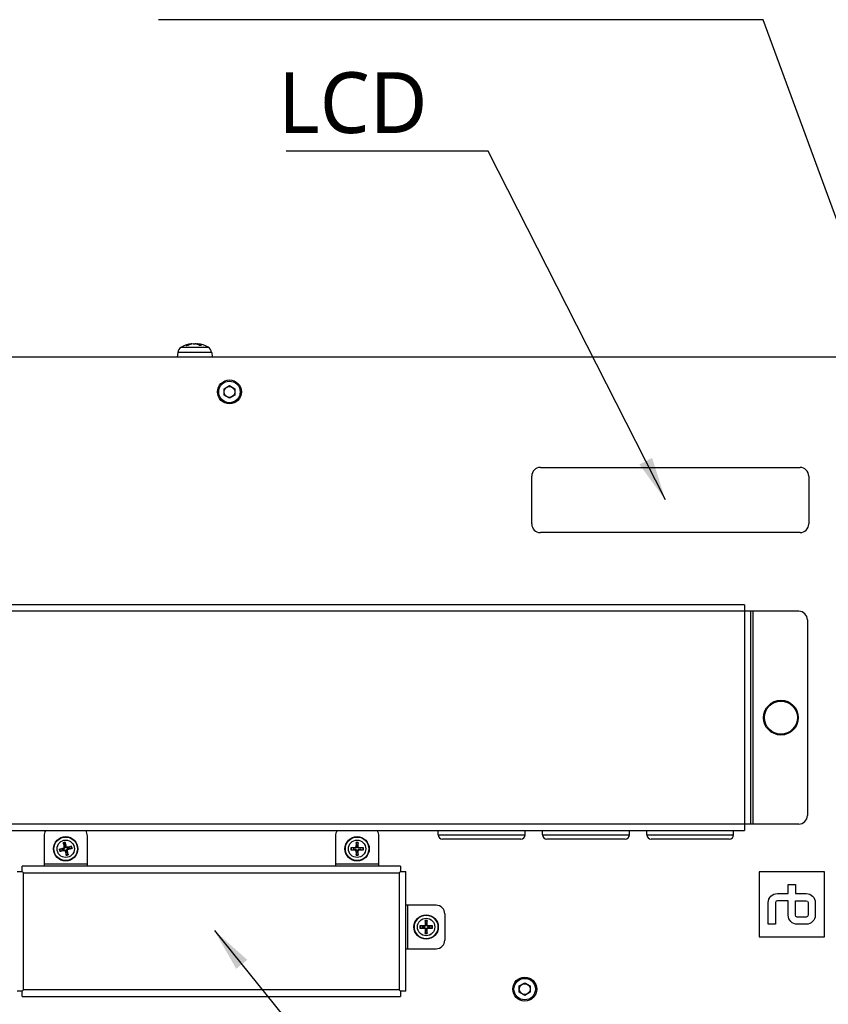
# Model space of a CAD drawing. Header units: millimetres. Extents: x 0 to 2376, y 0 to 1680.
# Tile 11 of 56: x 678 to 865, y 722 to 949. Entities that reach past the tile are written whole.
import ezdxf

# ---------------------------------------------------------------- set-up
doc = ezdxf.new("R2010")
doc.units = ezdxf.units.MM
doc.header["$LTSCALE"] = 0.2
doc.styles.add('Rainbow-4.0 Style', font='malgunsl.ttf')
doc.dimstyles.new('Rainbow-4.0 Style', dxfattribs={"dimtxt": 3.5, "dimasz": 2.5, "dimexe": 1, "dimexo": 1, "dimgap": 1, "dimtad": 1, "dimdsep": 46, "dimtxsty": 'Rainbow-4.0 Style', "dimcen": 0, "dimclrd": 251, "dimclre": 251, "dimclrt": 7, "dimazin": 3, "dimtp": 0.1, "dimtm": 0.1, "dimtfac": 0.61, "dimtmove": 0, "dimatfit": 3, "dimfxl": 1, "dimlwd": -1, "dimlwe": -1, "dimarcsym": 1})

# ---------------------------------------------------------------- blocks, each defined once
blk = doc.blocks.new('A$Cf6b69a49')
for p, q in [((-172.07, 175.83), (-165.93, 175.83)), ((-170.6, 176.21), (-170.94, 176.21)), ((-170.58, 176.21), (-170.9, 176.21)), ((-169.79, 176.55), (-169.79, 176.47)), ((-169.68, 176.56), (-169.67, 176.49)), ((-168.67, 176.55), (-168.67, 176.51)), ((-168.32, 176.56), (-168.34, 176.4)), ((-168.27, 176.55), (-168.28, 176.38)), ((-167.47, 176.21), (-167.91, 176.21)), ((-167.45, 176.21), (-167.9, 176.21)), ((31, 173.5), (-369, 173.5)), ((-172.91, 174.56), (-173, 173.5)), ((-165.09, 174.56), (-172.91, 174.56)), ((-165.09, 174.56), (-165, 173.5)), ((-162.25, 166.22), (-161, 166.94)), ((-162.25, 164.78), (-162.25, 166.22)), ((-161, 166.94), (-159.75, 166.22)), ((-159.75, 166.22), (-159.75, 164.78)), ((-161, 164.06), (-162.25, 164.78)), ((-159.75, 164.78), (-161, 164.06)), ((-89.4, 148.1), (-29.6, 148.1)), ((-91.4, 135.1), (-91.4, 146.1)), ((-27.6, 146.1), (-27.6, 135.1)), ((-29.6, 133.1), (-89.4, 133.1)), ((-42.4, 116.5), (-321.4, 116.5)), ((-42.4, 116.5), (-42.4, 64.5)), ((-29.9, 115), (-333.9, 115)), ((-40.9, 66), (-40.9, 115)), ((-40.4, 66), (-40.4, 115)), ((-27.9, 113), (-27.9, 68)), ((-29.9, 66), (-333.9, 66)), ((-321.4, 64.5), (-42.4, 64.5)), ((-112.9, 63.5), (-112.9, 64.5)), ((-112.9, 63.5), (-92.9, 63.5)), ((-92.9, 63.5), (-92.9, 64.5)), ((-88.9, 63.5), (-88.9, 64.5)), ((-88.9, 63.5), (-68.9, 63.5)), ((-68.9, 63.5), (-68.9, 64.5)), ((-64.9, 63.5), (-64.9, 64.5)), ((-64.9, 63.5), (-44.9, 63.5)), ((-44.9, 63.5), (-44.9, 64.5)), ((-203.7, 63.3), (-203.7, 56.3)), ((-199.24, 61.55), (-199.02, 61.05)), ((-198.76, 61.12), (-198.79, 61.66)), ((-193.7, 56.3), (-193.7, 63.3)), ((-136.6, 63.3), (-136.6, 56.3)), ((-131.83, 61.64), (-131.74, 61.11)), ((-131.46, 61.11), (-131.37, 61.64)), ((-126.6, 56.3), (-126.6, 63.3)), ((-93.9, 62.5), (-111.9, 62.5)), ((-69.9, 62.5), (-87.9, 62.5)), ((-45.9, 62.5), (-63.9, 62.5)), ((-199.52, 60.24), (-200.06, 60.21)), ((-199.95, 59.76), (-199.45, 59.98)), ((-199.2, 60.44), (-199.17, 60.31)), ((-199.08, 59.94), (-199.11, 60.07)), ((-199.06, 60.68), (-198.93, 60.71)), ((-198.84, 59.8), (-198.71, 59.83)), ((-198.56, 60.8), (-198.69, 60.77)), ((-198.64, 59.48), (-198.61, 58.94)), ((-198.34, 59.92), (-198.47, 59.89)), ((-198.16, 59.05), (-198.38, 59.55)), ((-198.32, 60.66), (-198.29, 60.53)), ((-198.2, 60.16), (-198.23, 60.29)), ((-197.45, 60.84), (-197.95, 60.62)), ((-197.88, 60.36), (-197.34, 60.39)), ((-132.41, 60.44), (-132.94, 60.53)), ((-132.94, 60.07), (-132.41, 60.16)), ((-132.06, 60.56), (-132.05, 60.43)), ((-132.06, 60.04), (-132.05, 60.17)), ((-131.86, 60.76), (-131.73, 60.75)), ((-131.86, 59.84), (-131.73, 59.85)), ((-131.74, 59.49), (-131.83, 58.96)), ((-131.34, 60.76), (-131.47, 60.75)), ((-131.34, 59.84), (-131.47, 59.85)), ((-131.37, 58.96), (-131.46, 59.49)), ((-131.14, 60.56), (-131.15, 60.43)), ((-131.14, 60.04), (-131.15, 60.17)), ((-130.26, 60.53), (-130.79, 60.44)), ((-130.79, 60.16), (-130.26, 60.07)), ((-193.7, 56.8), (-203.7, 56.8)), ((-126.6, 56.8), (-136.6, 56.8)), ((-209.9, 55.1), (-208.7, 55.1)), ((-121.6, 56.3), (-208.7, 56.3)), ((-208.7, 55.1), (-208.7, 56.3)), ((-208.7, 55.1), (-208.4, 54.8)), ((-208.4, 54.8), (-121.9, 54.8)), ((-208.4, 27.8), (-208.4, 54.8)), ((-121.9, 54.8), (-121.6, 55.1)), ((-121.9, 54.8), (-121.9, 27.8)), ((-121.6, 56.3), (-121.6, 55.1)), ((-121.6, 55.1), (-120.4, 55.1)), ((-120.4, 27.5), (-120.4, 55.1)), ((-24, 55), (-39, 55)), ((-39, 55), (-39, 40)), ((-24, 40), (-24, 55)), ((-32.33, 52.08), (-30.67, 52.08)), ((-32.33, 50), (-32.33, 52.08)), ((-30.67, 52.08), (-30.67, 50)), ((-113.4, 47.3), (-120.4, 47.3)), ((-119.9, 37.3), (-119.9, 47.3)), ((-115.93, 43.64), (-115.84, 43.11)), ((-115.56, 43.11), (-115.47, 43.64)), ((-111.4, 45.3), (-111.4, 39.3)), ((-116.51, 42.44), (-117.04, 42.53)), ((-117.04, 42.07), (-116.51, 42.16)), ((-116.16, 42.56), (-116.15, 42.43)), ((-116.16, 42.04), (-116.15, 42.17)), ((-115.96, 42.76), (-115.83, 42.75)), ((-115.96, 41.84), (-115.83, 41.85)), ((-115.84, 41.49), (-115.93, 40.96)), ((-115.44, 42.76), (-115.57, 42.75)), ((-115.44, 41.84), (-115.57, 41.85)), ((-115.47, 40.96), (-115.56, 41.49)), ((-115.24, 42.56), (-115.25, 42.43)), ((-115.24, 42.04), (-115.25, 42.17)), ((-114.36, 42.53), (-114.89, 42.44)), ((-114.89, 42.16), (-114.36, 42.07)), ((-35.25, 42.92), (-36.92, 42.92)), ((-39, 40), (-24, 40)), ((-120.4, 37.3), (-113.4, 37.3)), ((-208.7, 27.5), (-209.9, 27.5)), ((-208.7, 27.5), (-208.4, 27.8)), ((-208.7, 26.3), (-208.7, 27.5)), ((-121.9, 27.8), (-208.4, 27.8)), ((-121.6, 27.5), (-121.9, 27.8)), ((-120.4, 27.5), (-121.6, 27.5)), ((-121.6, 27.5), (-121.6, 26.3)), ((-94.25, 28.72), (-93, 29.44)), ((-94.25, 27.28), (-94.25, 28.72)), ((-93, 26.56), (-94.25, 27.28)), ((-93, 29.44), (-91.75, 28.72)), ((-91.75, 27.28), (-93, 26.56)), ((-91.75, 28.72), (-91.75, 27.28)), ((-208.7, 26.3), (-121.6, 26.3))]:
    blk.add_line(p, q)
for centre, radius in [((-161, 165.5), 2.75), ((-161, 165.5), 2.48), ((-161, 165.5), 1.25), ((-34, 90.5), 4), ((-34, 90.5), 3.8), ((-198.7, 60.3), 2.8), ((-198.7, 60.3), 2.71), ((-198.7, 60.3), 2), ((-131.6, 60.3), 2.8), ((-131.6, 60.3), 2.71), ((-131.6, 60.3), 2), ((-115.7, 42.3), 2.8), ((-115.7, 42.3), 2.71), ((-115.7, 42.3), 2), ((-93, 28), 2.75), ((-93, 28), 2.48), ((-93, 28), 1.25)]:
    blk.add_circle(centre, radius)
for centre, radius, start, end in [((-171.31, 174.42), 1.6, 118.1727, 175), ((-169, 170.1), 6.5, 96.2653, 118.1727), ((-169, 170.1), 6.5, 61.8273, 83.7347), ((-166.69, 174.42), 1.6, 5, 61.8273), ((-89.4, 146.1), 2, 90, 180), ((-29.6, 146.1), 2, 0, 90), ((-89.4, 135.1), 2, 180, 270), ((-29.6, 135.1), 2, 270, 0), ((-29.9, 113), 2, 0, 90), ((-29.9, 68), 2, 270, 0), ((-201.7, 63.3), 2, 143.1301, 180), ((-195.7, 63.3), 2, 0, 36.8699), ((-134.6, 63.3), 2, 143.1301, 180), ((-128.6, 63.3), 2, 0, 36.8699), ((-111.9, 63.5), 1, 180, 270), ((-93.9, 63.5), 1, 270, 0), ((-87.9, 63.5), 1, 180, 270), ((-69.9, 63.5), 1, 270, 0), ((-63.9, 63.5), 1, 180, 270), ((-45.9, 63.5), 1, 270, 0), ((-198.7, 60.3), 1.48, 94.5344, 112.6134), ((-198.7, 60.3), 1.36, 93.8792, 113.2686), ((-131.6, 60.3), 1.48, 80.9605, 99.0395), ((-131.6, 60.3), 1.36, 80.3053, 99.6947), ((-198.7, 60.3), 1.48, 184.5344, 202.6134), ((-198.7, 60.3), 1.36, 183.8792, 203.2686), ((-198.7, 60.3), 0.82, 183.8522, 203.2956), ((-198.7, 60.3), 0.82, 93.8522, 113.2956), ((-198.7, 60.3), 0.82, 273.8522, 293.2956), ((-198.7, 60.3), 1.36, 273.8792, 293.2686), ((-198.7, 60.3), 0.82, 3.8522, 23.2956), ((-198.7, 60.3), 1.36, 3.8792, 23.2686), ((-198.7, 60.3), 1.48, 4.5344, 22.6134), ((-131.6, 60.3), 1.48, 170.9605, 189.0395), ((-131.6, 60.3), 1.36, 170.3053, 189.6947), ((-131.6, 60.3), 0.82, 170.2783, 189.7217), ((-131.6, 60.3), 1.36, 260.3053, 279.6947), ((-131.6, 60.3), 0.82, 80.2783, 99.7217), ((-131.6, 60.3), 0.82, 260.2783, 279.7217), ((-131.6, 60.3), 0.82, 350.2783, 9.7217), ((-131.6, 60.3), 1.36, 350.3053, 9.6947), ((-131.6, 60.3), 1.48, 350.9605, 9.0395), ((-198.7, 60.3), 1.48, 274.5344, 292.6134), ((-131.6, 60.3), 1.48, 260.9605, 279.0395), ((-113.4, 45.3), 2, 0, 90), ((-115.7, 42.3), 1.48, 80.9605, 99.0395), ((-115.7, 42.3), 1.36, 80.3053, 99.6947), ((-115.7, 42.3), 0.82, 80.2783, 99.7217), ((-115.7, 42.3), 1.48, 170.9605, 189.0395), ((-115.7, 42.3), 1.36, 170.3053, 189.6947), ((-115.7, 42.3), 0.82, 170.2783, 189.7217), ((-115.7, 42.3), 1.36, 260.3053, 279.6947), ((-115.7, 42.3), 1.48, 260.9605, 279.0395), ((-115.7, 42.3), 0.82, 260.2783, 279.7217), ((-115.7, 42.3), 0.82, 350.2783, 9.7217), ((-115.7, 42.3), 1.36, 350.3053, 9.6947), ((-115.7, 42.3), 1.48, 350.9605, 9.0395), ((-113.4, 39.3), 2, 270, 0)]:
    blk.add_arc(centre, radius, start, end)
for centre, major_axis, ratio, start_param, end_param in [((-168.91, 170.11), (-0.88, 6.44), 0.765432, 0.000877, 0.239861), ((-169.08, 170.11), (1.01, 6.42), 0.826636, 0.234002, 0.472987), ((-168.89, 170.11), (-0.74, 6.46), 0.637588, 5.8666, 6.105585), ((-168.92, 170.11), (-1.01, 6.42), 0.826636, 5.985858, 6.049183), ((-169.12, 170.11), (0.68, 6.46), 0.555947, 5.997621, 6.236605), ((-198.53, 60.34), (1.13, -4.87), 0.087156, 4.415408, 4.62147), ((-198.87, 60.26), (-1.21, 4.85), 0.087156, 4.803308, 5.00937), ((-131.43, 60.3), (-0.04, -5), 0.087156, 4.415408, 4.62147), ((-131.77, 60.3), (-0.04, 5), 0.087156, 4.803308, 5.00937), ((-198.66, 60.13), (-4.85, -1.21), 0.087156, 4.803308, 5.00937), ((-198.74, 60.47), (4.87, 1.13), 0.087156, 4.415408, 4.62147), ((-199.25, 60.64), (-0.171, 0.105), 0.999947, 2.37205, 3.911124), ((-199.04, 59.75), (-0.105, -0.171), 0.999947, 2.37205, 3.911124), ((-198.53, 60.34), (1.21, -4.85), 0.087156, 4.803308, 5.00937), ((-198.36, 60.85), (0.105, 0.171), 0.999947, 2.37205, 3.911124), ((-198.15, 59.96), (0.171, -0.105), 0.999947, 2.37205, 3.911124), ((-198.87, 60.26), (-1.13, 4.87), 0.087156, 4.415408, 4.62147), ((-198.66, 60.13), (-4.87, -1.13), 0.087156, 4.415408, 4.62147), ((-198.74, 60.47), (4.85, 1.21), 0.087156, 4.803308, 5.00937), ((-131.6, 60.13), (-5, -0.04), 0.087156, 4.803308, 5.00937), ((-131.6, 60.47), (5, -0.04), 0.087156, 4.415408, 4.62147), ((-132.06, 60.76), (-0.142, 0.142), 0.999947, 2.37205, 3.911124), ((-132.06, 59.84), (-0.142, -0.142), 0.999947, 2.37205, 3.911124), ((-131.43, 60.3), (0.04, -5), 0.087156, 4.803308, 5.00937), ((-131.77, 60.3), (0.04, 5), 0.087156, 4.415408, 4.62147), ((-131.14, 60.76), (0.142, 0.142), 0.999947, 2.37205, 3.911124), ((-131.14, 59.84), (0.142, -0.142), 0.999947, 2.37205, 3.911124), ((-131.6, 60.13), (-5, 0.04), 0.087156, 4.415408, 4.62147), ((-131.6, 60.47), (5, 0.04), 0.087156, 4.803308, 5.00937), ((-115.53, 42.3), (-0.04, -5), 0.087156, 4.415408, 4.62147), ((-115.87, 42.3), (-0.04, 5), 0.087156, 4.803308, 5.00937), ((-115.7, 42.13), (-5, -0.04), 0.087156, 4.803308, 5.00937), ((-115.7, 42.47), (5, -0.04), 0.087156, 4.415408, 4.62147), ((-116.16, 42.76), (-0.142, 0.142), 0.999947, 2.37205, 3.911124), ((-116.16, 41.84), (-0.142, -0.142), 0.999947, 2.37205, 3.911124), ((-115.53, 42.3), (0.04, -5), 0.087156, 4.803308, 5.00937), ((-115.87, 42.3), (0.04, 5), 0.087156, 4.415408, 4.62147), ((-115.24, 42.76), (0.142, 0.142), 0.999947, 2.37205, 3.911124), ((-115.24, 41.84), (0.142, -0.142), 0.999947, 2.37205, 3.911124), ((-115.7, 42.13), (-5, 0.04), 0.087156, 4.415408, 4.62147), ((-115.7, 42.47), (5, 0.04), 0.087156, 4.803308, 5.00937)]:
    blk.add_ellipse(centre, major_axis=major_axis, ratio=ratio, start_param=start_param, end_param=end_param)
for points in [[(-170.94, 176.21), (-170.93, 176.21), (-170.91, 176.21), (-170.9, 176.21)], [(-167.47, 176.21), (-167.47, 176.21), (-167.46, 176.21), (-167.45, 176.21)]]:
    blk.add_open_spline(points, degree=3)
for points, knots in [([(-169.68, 176.56), (-169.68, 176.56), (-169.68, 176.56), (-169.69, 176.56), (-169.71, 176.56), (-169.75, 176.56), (-169.77, 176.55), (-169.79, 176.55)], [-0.1848244, -0.1848244, -0.1848244, -0.1848244, -0.17860132, -0.17860132, -0.16607721, -0.16607721, -0.15692427, -0.15692427, -0.15692427, -0.15692427]), ([(-169.33, 176.55), (-169.29, 176.55), (-169.25, 176.56), (-169.17, 176.56), (-169.12, 176.56), (-169.04, 176.56), (-169, 176.56), (-168.93, 176.56), (-168.91, 176.55), (-168.89, 176.55)], [-0.20360088, -0.20360088, -0.20360088, -0.20360088, -0.1911011, -0.1911011, -0.17860132, -0.17860132, -0.16607721, -0.16607721, -0.15692427, -0.15692427, -0.15692427, -0.15692427]), ([(-168.67, 176.55), (-168.71, 176.55), (-168.75, 176.56), (-168.83, 176.56), (-168.88, 176.56), (-168.95, 176.56), (-168.97, 176.56), (-169, 176.56)], [-0.20360086, -0.20360086, -0.20360086, -0.20360086, -0.19110108, -0.19110108, -0.17860131, -0.17860131, -0.17035751, -0.17035751, -0.17035751, -0.17035751]), ([(-168.27, 176.55), (-168.29, 176.55), (-168.31, 176.56), (-168.33, 176.56), (-168.33, 176.56), (-168.31, 176.56), (-168.3, 176.56), (-168.29, 176.56)], [-0.20360088, -0.20360088, -0.20360088, -0.20360088, -0.1911011, -0.1911011, -0.17860132, -0.17860132, -0.17035752, -0.17035752, -0.17035752, -0.17035752]), ([(-199.24, 61.55), (-199.24, 61.56), (-199.24, 61.56), (-199.25, 61.58), (-199.25, 61.59), (-199.26, 61.61), (-199.26, 61.63), (-199.27, 61.65), (-199.27, 61.66), (-199.27, 61.67)], [0.0346009, 0.0346009, 0.0346009, 0.0346009, 0.03763655, 0.03763655, 0.04139296, 0.04139296, 0.04519824, 0.04519824, 0.04808963, 0.04808963, 0.04808963, 0.04808963]), ([(-198.82, 61.78), (-198.81, 61.77), (-198.81, 61.76), (-198.81, 61.74), (-198.8, 61.72), (-198.8, 61.7), (-198.8, 61.69), (-198.79, 61.67), (-198.79, 61.66), (-198.79, 61.66)], [0.01226288, 0.01226288, 0.01226288, 0.01226288, 0.01515427, 0.01515427, 0.01895955, 0.01895955, 0.02271597, 0.02271597, 0.02575161, 0.02575161, 0.02575161, 0.02575161]), ([(-131.83, 61.64), (-131.83, 61.65), (-131.83, 61.65), (-131.83, 61.67), (-131.83, 61.68), (-131.83, 61.71), (-131.83, 61.72), (-131.83, 61.74), (-131.83, 61.75), (-131.83, 61.76)], [0.03460091, 0.03460091, 0.03460091, 0.03460091, 0.03763655, 0.03763655, 0.04139296, 0.04139296, 0.04519824, 0.04519824, 0.04808963, 0.04808963, 0.04808963, 0.04808963]), ([(-131.37, 61.76), (-131.37, 61.75), (-131.37, 61.74), (-131.37, 61.72), (-131.37, 61.71), (-131.37, 61.68), (-131.37, 61.67), (-131.37, 61.65), (-131.37, 61.65), (-131.37, 61.64)], [0.01226288, 0.01226288, 0.01226288, 0.01226288, 0.01515427, 0.01515427, 0.01895955, 0.01895955, 0.02271597, 0.02271597, 0.02575161, 0.02575161, 0.02575161, 0.02575161]), ([(-200.18, 60.18), (-200.17, 60.19), (-200.16, 60.19), (-200.14, 60.19), (-200.12, 60.2), (-200.1, 60.2), (-200.09, 60.2), (-200.07, 60.21), (-200.06, 60.21), (-200.06, 60.21)], [0.01226288, 0.01226288, 0.01226288, 0.01226288, 0.01515427, 0.01515427, 0.01895955, 0.01895955, 0.02271597, 0.02271597, 0.02575161, 0.02575161, 0.02575161, 0.02575161]), ([(-199.95, 59.76), (-199.96, 59.76), (-199.96, 59.76), (-199.98, 59.75), (-199.99, 59.75), (-200.01, 59.74), (-200.03, 59.74), (-200.05, 59.73), (-200.06, 59.73), (-200.07, 59.73)], [0.03460091, 0.03460091, 0.03460091, 0.03460091, 0.03763655, 0.03763655, 0.04139296, 0.04139296, 0.04519824, 0.04519824, 0.04808963, 0.04808963, 0.04808963, 0.04808963]), ([(-198.93, 60.71), (-198.92, 60.68), (-198.91, 60.64), (-198.92, 60.58), (-198.92, 60.56), (-198.94, 60.51), (-198.95, 60.48), (-198.98, 60.44), (-198.99, 60.42), (-199.03, 60.38), (-199.05, 60.36), (-199.1, 60.33), (-199.14, 60.32), (-199.17, 60.31)], [-0.06053538, -0.06053538, -0.06053538, -0.06053538, -0.04955369, -0.04955369, -0.04181181, -0.04181181, -0.03406993, -0.03406993, -0.02632805, -0.02632805, -0.01858617, -0.01858617, -0.00760447, -0.00760447, -0.00760447, -0.00760447]), ([(-199.11, 60.07), (-199.08, 60.08), (-199.04, 60.09), (-198.98, 60.08), (-198.96, 60.08), (-198.91, 60.06), (-198.88, 60.05), (-198.84, 60.02), (-198.82, 60.01), (-198.78, 59.97), (-198.76, 59.95), (-198.73, 59.9), (-198.72, 59.86), (-198.71, 59.83)], [-0.06053538, -0.06053538, -0.06053538, -0.06053538, -0.04955369, -0.04955369, -0.04181181, -0.04181181, -0.03406993, -0.03406993, -0.02632805, -0.02632805, -0.01858617, -0.01858617, -0.00760447, -0.00760447, -0.00760447, -0.00760447]), ([(-198.29, 60.53), (-198.32, 60.52), (-198.36, 60.51), (-198.42, 60.52), (-198.44, 60.52), (-198.49, 60.54), (-198.52, 60.55), (-198.56, 60.58), (-198.58, 60.59), (-198.62, 60.63), (-198.64, 60.65), (-198.67, 60.7), (-198.68, 60.74), (-198.69, 60.77)], [-0.06053538, -0.06053538, -0.06053538, -0.06053538, -0.04955369, -0.04955369, -0.04181181, -0.04181181, -0.03406993, -0.03406993, -0.02632805, -0.02632805, -0.01858617, -0.01858617, -0.00760447, -0.00760447, -0.00760447, -0.00760447]), ([(-198.47, 59.89), (-198.48, 59.92), (-198.49, 59.96), (-198.48, 60.02), (-198.48, 60.04), (-198.46, 60.09), (-198.45, 60.12), (-198.42, 60.16), (-198.41, 60.18), (-198.37, 60.22), (-198.35, 60.24), (-198.3, 60.27), (-198.26, 60.28), (-198.23, 60.29)], [-0.06053538, -0.06053538, -0.06053538, -0.06053538, -0.04955369, -0.04955369, -0.04181181, -0.04181181, -0.03406993, -0.03406993, -0.02632805, -0.02632805, -0.01858617, -0.01858617, -0.00760447, -0.00760447, -0.00760447, -0.00760447]), ([(-198.16, 59.05), (-198.16, 59.04), (-198.16, 59.04), (-198.15, 59.02), (-198.15, 59.01), (-198.14, 58.99), (-198.14, 58.97), (-198.13, 58.95), (-198.13, 58.94), (-198.13, 58.93)], [0.0346009, 0.0346009, 0.0346009, 0.0346009, 0.03763655, 0.03763655, 0.04139296, 0.04139296, 0.04519824, 0.04519824, 0.04808963, 0.04808963, 0.04808963, 0.04808963]), ([(-197.45, 60.84), (-197.44, 60.84), (-197.44, 60.84), (-197.42, 60.85), (-197.41, 60.85), (-197.39, 60.86), (-197.37, 60.86), (-197.35, 60.87), (-197.34, 60.87), (-197.33, 60.87)], [0.0346009, 0.0346009, 0.0346009, 0.0346009, 0.03763655, 0.03763655, 0.04139296, 0.04139296, 0.04519824, 0.04519824, 0.04808963, 0.04808963, 0.04808963, 0.04808963]), ([(-197.22, 60.42), (-197.23, 60.41), (-197.24, 60.41), (-197.26, 60.41), (-197.28, 60.4), (-197.3, 60.4), (-197.31, 60.4), (-197.33, 60.39), (-197.34, 60.39), (-197.34, 60.39)], [0.01226288, 0.01226288, 0.01226288, 0.01226288, 0.01515427, 0.01515427, 0.01895955, 0.01895955, 0.02271597, 0.02271597, 0.02575161, 0.02575161, 0.02575161, 0.02575161]), ([(-133.06, 60.53), (-133.05, 60.53), (-133.04, 60.53), (-133.02, 60.53), (-133.01, 60.53), (-132.98, 60.53), (-132.97, 60.53), (-132.95, 60.53), (-132.95, 60.53), (-132.94, 60.53)], [0.01226288, 0.01226288, 0.01226288, 0.01226288, 0.01515427, 0.01515427, 0.01895955, 0.01895955, 0.02271597, 0.02271597, 0.02575161, 0.02575161, 0.02575161, 0.02575161]), ([(-132.94, 60.07), (-132.95, 60.07), (-132.95, 60.07), (-132.97, 60.07), (-132.98, 60.07), (-133.01, 60.07), (-133.02, 60.07), (-133.04, 60.07), (-133.05, 60.07), (-133.06, 60.07)], [0.03460091, 0.03460091, 0.03460091, 0.03460091, 0.03763655, 0.03763655, 0.04139296, 0.04139296, 0.04519824, 0.04519824, 0.04808963, 0.04808963, 0.04808963, 0.04808963]), ([(-131.73, 60.75), (-131.72, 60.72), (-131.73, 60.68), (-131.74, 60.63), (-131.75, 60.6), (-131.78, 60.56), (-131.8, 60.54), (-131.84, 60.5), (-131.86, 60.48), (-131.9, 60.45), (-131.93, 60.44), (-131.98, 60.43), (-132.02, 60.42), (-132.05, 60.43)], [-0.06053538, -0.06053538, -0.06053538, -0.06053538, -0.04955369, -0.04955369, -0.04181181, -0.04181181, -0.03406993, -0.03406993, -0.02632805, -0.02632805, -0.01858617, -0.01858617, -0.00760447, -0.00760447, -0.00760447, -0.00760447]), ([(-132.05, 60.17), (-132.02, 60.18), (-131.98, 60.17), (-131.93, 60.16), (-131.9, 60.15), (-131.86, 60.12), (-131.84, 60.1), (-131.8, 60.06), (-131.78, 60.04), (-131.75, 60), (-131.74, 59.97), (-131.73, 59.92), (-131.72, 59.88), (-131.73, 59.85)], [-0.06053538, -0.06053538, -0.06053538, -0.06053538, -0.04955369, -0.04955369, -0.04181181, -0.04181181, -0.03406993, -0.03406993, -0.02632805, -0.02632805, -0.01858617, -0.01858617, -0.00760447, -0.00760447, -0.00760447, -0.00760447]), ([(-131.83, 58.84), (-131.83, 58.85), (-131.83, 58.86), (-131.83, 58.88), (-131.83, 58.89), (-131.83, 58.92), (-131.83, 58.93), (-131.83, 58.95), (-131.83, 58.95), (-131.83, 58.96)], [0.01226288, 0.01226288, 0.01226288, 0.01226288, 0.01515427, 0.01515427, 0.01895955, 0.01895955, 0.02271597, 0.02271597, 0.02575161, 0.02575161, 0.02575161, 0.02575161]), ([(-131.15, 60.43), (-131.18, 60.42), (-131.22, 60.43), (-131.27, 60.44), (-131.3, 60.45), (-131.34, 60.48), (-131.36, 60.5), (-131.4, 60.54), (-131.42, 60.56), (-131.45, 60.6), (-131.46, 60.63), (-131.47, 60.68), (-131.48, 60.72), (-131.47, 60.75)], [-0.06053538, -0.06053538, -0.06053538, -0.06053538, -0.04955369, -0.04955369, -0.04181181, -0.04181181, -0.03406993, -0.03406993, -0.02632805, -0.02632805, -0.01858617, -0.01858617, -0.00760447, -0.00760447, -0.00760447, -0.00760447]), ([(-131.47, 59.85), (-131.48, 59.88), (-131.47, 59.92), (-131.46, 59.97), (-131.45, 60), (-131.42, 60.04), (-131.4, 60.06), (-131.36, 60.1), (-131.34, 60.12), (-131.3, 60.15), (-131.27, 60.16), (-131.22, 60.17), (-131.18, 60.18), (-131.15, 60.17)], [-0.06053538, -0.06053538, -0.06053538, -0.06053538, -0.04955369, -0.04955369, -0.04181181, -0.04181181, -0.03406993, -0.03406993, -0.02632805, -0.02632805, -0.01858617, -0.01858617, -0.00760447, -0.00760447, -0.00760447, -0.00760447]), ([(-131.37, 58.96), (-131.37, 58.95), (-131.37, 58.95), (-131.37, 58.93), (-131.37, 58.92), (-131.37, 58.89), (-131.37, 58.88), (-131.37, 58.86), (-131.37, 58.85), (-131.37, 58.84)], [0.0346009, 0.0346009, 0.0346009, 0.0346009, 0.03763655, 0.03763655, 0.04139296, 0.04139296, 0.04519824, 0.04519824, 0.04808963, 0.04808963, 0.04808963, 0.04808963]), ([(-130.26, 60.53), (-130.25, 60.53), (-130.25, 60.53), (-130.23, 60.53), (-130.22, 60.53), (-130.19, 60.53), (-130.18, 60.53), (-130.16, 60.53), (-130.15, 60.53), (-130.14, 60.53)], [0.0346009, 0.0346009, 0.0346009, 0.0346009, 0.03763655, 0.03763655, 0.04139296, 0.04139296, 0.04519824, 0.04519824, 0.04808963, 0.04808963, 0.04808963, 0.04808963]), ([(-130.14, 60.07), (-130.15, 60.07), (-130.16, 60.07), (-130.18, 60.07), (-130.19, 60.07), (-130.22, 60.07), (-130.23, 60.07), (-130.25, 60.07), (-130.25, 60.07), (-130.26, 60.07)], [0.01226288, 0.01226288, 0.01226288, 0.01226288, 0.01515427, 0.01515427, 0.01895955, 0.01895955, 0.02271597, 0.02271597, 0.02575161, 0.02575161, 0.02575161, 0.02575161]), ([(-198.58, 58.82), (-198.59, 58.83), (-198.59, 58.84), (-198.59, 58.86), (-198.6, 58.88), (-198.6, 58.9), (-198.6, 58.91), (-198.61, 58.93), (-198.61, 58.94), (-198.61, 58.94)], [0.01226288, 0.01226288, 0.01226288, 0.01226288, 0.01515427, 0.01515427, 0.01895955, 0.01895955, 0.02271597, 0.02271597, 0.02575161, 0.02575161, 0.02575161, 0.02575161]), ([(-36.92, 42.92), (-36.92, 44.59), (-36.92, 46.25), (-36.92, 47.92), (-36.92, 49.07), (-35.98, 50), (-34.83, 50), (-34, 50), (-33.17, 50), (-32.33, 50)], [0, 0, 0, 0, 0.499919, 0.499919, 0.499919, 1.499919, 1.499919, 1.499919, 1.749877, 1.749877, 1.749877, 1.749877]), ([(-30.67, 50), (-29.83, 50), (-29, 50), (-28.17, 50), (-27.02, 50), (-26.09, 49.07), (-26.09, 47.92), (-26.09, 46.95), (-26.09, 45.97), (-26.09, 45), (-26.09, 43.85), (-27.02, 42.92), (-28.17, 42.92), (-28.86, 42.92), (-29.56, 42.92), (-30.25, 42.92), (-31.4, 42.92), (-32.33, 43.85), (-32.33, 45), (-32.33, 46.11), (-32.33, 47.22), (-32.33, 48.33)], [0, 0, 0, 0, 0.249958, 0.249958, 0.249958, 1.249958, 1.249958, 1.249958, 1.541578, 1.541578, 1.541578, 2.541578, 2.541578, 2.541578, 2.749876, 2.749876, 2.749876, 3.749876, 3.749876, 3.749876, 4.083155, 4.083155, 4.083155, 4.083155]), ([(-32.33, 48.33), (-33.17, 48.33), (-34, 48.33), (-34.83, 48.33), (-35.06, 48.33), (-35.25, 48.15), (-35.25, 47.92), (-35.25, 46.25), (-35.25, 44.59), (-35.25, 42.92)], [0, 0, 0, 0, 0.249958, 0.249958, 0.249958, 1.249958, 1.249958, 1.249958, 1.749877, 1.749877, 1.749877, 1.749877]), ([(-30.67, 48.33), (-30.67, 47.22), (-30.67, 46.11), (-30.67, 45), (-30.67, 44.77), (-30.48, 44.59), (-30.25, 44.59), (-29.56, 44.59), (-28.86, 44.59), (-28.17, 44.59), (-27.94, 44.59), (-27.75, 44.77), (-27.75, 45), (-27.75, 45.97), (-27.75, 46.95), (-27.75, 47.92), (-27.75, 48.15), (-27.94, 48.33), (-28.17, 48.33), (-29, 48.33), (-29.83, 48.33), (-30.67, 48.33)], [1.666721, 1.666721, 1.666721, 1.666721, 2, 2, 2, 3, 3, 3, 3.208299, 3.208299, 3.208299, 4.208299, 4.208299, 4.208299, 4.499918, 4.499918, 4.499918, 5.499918, 5.499918, 5.499918, 5.749876, 5.749876, 5.749876, 5.749876]), ([(-115.93, 43.64), (-115.93, 43.65), (-115.93, 43.65), (-115.93, 43.67), (-115.93, 43.68), (-115.93, 43.71), (-115.93, 43.72), (-115.93, 43.74), (-115.93, 43.75), (-115.93, 43.76)], [0.0346009, 0.0346009, 0.0346009, 0.0346009, 0.03763655, 0.03763655, 0.04139296, 0.04139296, 0.04519824, 0.04519824, 0.04808963, 0.04808963, 0.04808963, 0.04808963]), ([(-115.47, 43.76), (-115.47, 43.75), (-115.47, 43.74), (-115.47, 43.72), (-115.47, 43.71), (-115.47, 43.68), (-115.47, 43.67), (-115.47, 43.65), (-115.47, 43.65), (-115.47, 43.64)], [0.01226288, 0.01226288, 0.01226288, 0.01226288, 0.01515427, 0.01515427, 0.01895955, 0.01895955, 0.02271597, 0.02271597, 0.02575161, 0.02575161, 0.02575161, 0.02575161]), ([(-117.16, 42.53), (-117.15, 42.53), (-117.14, 42.53), (-117.12, 42.53), (-117.11, 42.53), (-117.08, 42.53), (-117.07, 42.53), (-117.05, 42.53), (-117.05, 42.53), (-117.04, 42.53)], [0.01226288, 0.01226288, 0.01226288, 0.01226288, 0.01515427, 0.01515427, 0.01895955, 0.01895955, 0.02271597, 0.02271597, 0.02575161, 0.02575161, 0.02575161, 0.02575161]), ([(-117.04, 42.07), (-117.05, 42.07), (-117.05, 42.07), (-117.07, 42.07), (-117.08, 42.07), (-117.11, 42.07), (-117.12, 42.07), (-117.14, 42.07), (-117.15, 42.07), (-117.16, 42.07)], [0.03460091, 0.03460091, 0.03460091, 0.03460091, 0.03763655, 0.03763655, 0.04139296, 0.04139296, 0.04519824, 0.04519824, 0.04808963, 0.04808963, 0.04808963, 0.04808963]), ([(-115.83, 42.75), (-115.82, 42.72), (-115.83, 42.68), (-115.84, 42.63), (-115.85, 42.6), (-115.88, 42.56), (-115.9, 42.54), (-115.94, 42.5), (-115.96, 42.48), (-116, 42.45), (-116.03, 42.44), (-116.08, 42.43), (-116.12, 42.42), (-116.15, 42.43)], [-0.06053538, -0.06053538, -0.06053538, -0.06053538, -0.04955369, -0.04955369, -0.04181181, -0.04181181, -0.03406993, -0.03406993, -0.02632805, -0.02632805, -0.01858617, -0.01858617, -0.00760447, -0.00760447, -0.00760447, -0.00760447]), ([(-116.15, 42.17), (-116.12, 42.18), (-116.08, 42.17), (-116.03, 42.16), (-116, 42.15), (-115.96, 42.12), (-115.94, 42.1), (-115.9, 42.06), (-115.88, 42.04), (-115.85, 42), (-115.84, 41.97), (-115.83, 41.92), (-115.82, 41.88), (-115.83, 41.85)], [-0.06053538, -0.06053538, -0.06053538, -0.06053538, -0.04955369, -0.04955369, -0.04181181, -0.04181181, -0.03406993, -0.03406993, -0.02632805, -0.02632805, -0.01858617, -0.01858617, -0.00760447, -0.00760447, -0.00760447, -0.00760447]), ([(-115.93, 40.84), (-115.93, 40.85), (-115.93, 40.86), (-115.93, 40.88), (-115.93, 40.89), (-115.93, 40.92), (-115.93, 40.93), (-115.93, 40.95), (-115.93, 40.95), (-115.93, 40.96)], [0.01226288, 0.01226288, 0.01226288, 0.01226288, 0.01515427, 0.01515427, 0.01895955, 0.01895955, 0.02271597, 0.02271597, 0.02575161, 0.02575161, 0.02575161, 0.02575161]), ([(-115.25, 42.43), (-115.28, 42.42), (-115.32, 42.43), (-115.37, 42.44), (-115.4, 42.45), (-115.44, 42.48), (-115.46, 42.5), (-115.5, 42.54), (-115.52, 42.56), (-115.55, 42.6), (-115.56, 42.63), (-115.57, 42.68), (-115.58, 42.72), (-115.57, 42.75)], [-0.06053538, -0.06053538, -0.06053538, -0.06053538, -0.04955369, -0.04955369, -0.04181181, -0.04181181, -0.03406993, -0.03406993, -0.02632805, -0.02632805, -0.01858617, -0.01858617, -0.00760447, -0.00760447, -0.00760447, -0.00760447]), ([(-115.57, 41.85), (-115.58, 41.88), (-115.57, 41.92), (-115.56, 41.97), (-115.55, 42), (-115.52, 42.04), (-115.5, 42.06), (-115.46, 42.1), (-115.44, 42.12), (-115.4, 42.15), (-115.37, 42.16), (-115.32, 42.17), (-115.28, 42.18), (-115.25, 42.17)], [-0.06053538, -0.06053538, -0.06053538, -0.06053538, -0.04955369, -0.04955369, -0.04181181, -0.04181181, -0.03406993, -0.03406993, -0.02632805, -0.02632805, -0.01858617, -0.01858617, -0.00760447, -0.00760447, -0.00760447, -0.00760447]), ([(-115.47, 40.96), (-115.47, 40.95), (-115.47, 40.95), (-115.47, 40.93), (-115.47, 40.92), (-115.47, 40.89), (-115.47, 40.88), (-115.47, 40.86), (-115.47, 40.85), (-115.47, 40.84)], [0.03460091, 0.03460091, 0.03460091, 0.03460091, 0.03763655, 0.03763655, 0.04139296, 0.04139296, 0.04519824, 0.04519824, 0.04808963, 0.04808963, 0.04808963, 0.04808963]), ([(-114.36, 42.53), (-114.35, 42.53), (-114.35, 42.53), (-114.33, 42.53), (-114.32, 42.53), (-114.29, 42.53), (-114.28, 42.53), (-114.26, 42.53), (-114.25, 42.53), (-114.24, 42.53)], [0.0346009, 0.0346009, 0.0346009, 0.0346009, 0.03763655, 0.03763655, 0.04139296, 0.04139296, 0.04519824, 0.04519824, 0.04808963, 0.04808963, 0.04808963, 0.04808963]), ([(-114.24, 42.07), (-114.25, 42.07), (-114.26, 42.07), (-114.28, 42.07), (-114.29, 42.07), (-114.32, 42.07), (-114.33, 42.07), (-114.35, 42.07), (-114.35, 42.07), (-114.36, 42.07)], [0.01226288, 0.01226288, 0.01226288, 0.01226288, 0.01515427, 0.01515427, 0.01895955, 0.01895955, 0.02271597, 0.02271597, 0.02575161, 0.02575161, 0.02575161, 0.02575161])]:
    blk.add_open_spline(points, degree=3, knots=knots)
for points, weights in [([(-199.17, 60.31), (-199.3, 60.29), (-199.52, 60.24)], [1.607360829, 1.31905273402, 1]), ([(-199.45, 59.98), (-199.24, 60.04), (-199.11, 60.07)], [1, 1.31905273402, 1.607360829]), ([(-199.02, 61.05), (-198.96, 60.84), (-198.93, 60.71)], [1, 1.31905273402, 1.607360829]), ([(-198.69, 60.77), (-198.71, 60.9), (-198.76, 61.12)], [1.607360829, 1.31905273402, 1]), ([(-198.71, 59.83), (-198.69, 59.7), (-198.64, 59.48)], [1.607360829, 1.31905273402, 1]), ([(-198.38, 59.55), (-198.44, 59.76), (-198.47, 59.89)], [1, 1.31905273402, 1.607360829]), ([(-197.95, 60.62), (-198.16, 60.56), (-198.29, 60.53)], [1, 1.31905273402, 1.607360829]), ([(-198.23, 60.29), (-198.1, 60.31), (-197.88, 60.36)], [1.607360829, 1.31905273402, 1]), ([(-132.05, 60.43), (-132.18, 60.43), (-132.41, 60.44)], [1.607360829, 1.31905273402, 1]), ([(-132.41, 60.16), (-132.18, 60.17), (-132.05, 60.17)], [1, 1.31905273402, 1.607360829]), ([(-131.74, 61.11), (-131.73, 60.88), (-131.73, 60.75)], [1, 1.31905273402, 1.607360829]), ([(-131.73, 59.85), (-131.73, 59.72), (-131.74, 59.49)], [1.607360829, 1.31905273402, 1]), ([(-131.47, 60.75), (-131.47, 60.88), (-131.46, 61.11)], [1.607360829, 1.31905273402, 1]), ([(-131.46, 59.49), (-131.47, 59.72), (-131.47, 59.85)], [1, 1.31905273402, 1.607360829]), ([(-130.79, 60.44), (-131.02, 60.43), (-131.15, 60.43)], [1, 1.31905273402, 1.607360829]), ([(-131.15, 60.17), (-131.02, 60.17), (-130.79, 60.16)], [1.607360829, 1.31905273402, 1]), ([(-115.84, 43.11), (-115.83, 42.88), (-115.83, 42.75)], [1, 1.31905273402, 1.607360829]), ([(-115.57, 42.75), (-115.57, 42.88), (-115.56, 43.11)], [1.607360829, 1.31905273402, 1]), ([(-116.15, 42.43), (-116.28, 42.43), (-116.51, 42.44)], [1.607360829, 1.31905273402, 1]), ([(-116.51, 42.16), (-116.28, 42.17), (-116.15, 42.17)], [1, 1.31905273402, 1.607360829]), ([(-115.83, 41.85), (-115.83, 41.72), (-115.84, 41.49)], [1.607360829, 1.31905273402, 1]), ([(-115.56, 41.49), (-115.57, 41.72), (-115.57, 41.85)], [1, 1.31905273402, 1.607360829]), ([(-114.89, 42.44), (-115.12, 42.43), (-115.25, 42.43)], [1, 1.31905273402, 1.607360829]), ([(-115.25, 42.17), (-115.12, 42.17), (-114.89, 42.16)], [1.607360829, 1.31905273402, 1])]:
    blk.add_rational_spline(points, weights, degree=2)
blk = doc.blocks.new('*D61')
at = {"color": 251, "linetype": 'ByBlock', "transparency": 16777216}
for p, q in [((968.79, 824.13), (968.79, 532.2)), ((498.79, 726.87), (498.79, 532.2)), ((508.79, 536.2), (958.79, 536.2))]:
    blk.add_line(p, q, dxfattribs=at)
at = {"color": 251, "transparency": 16777216}
for points in [[(508.79, 537.86), (508.79, 534.53), (498.79, 536.2)], [(958.79, 537.86), (958.79, 534.53), (968.79, 536.2)]]:
    blk.add_solid(points, dxfattribs=at)
at = {"layer": 'Defpoints', "color": 0, "transparency": 16777216}
for p in [(968.79, 828.13), (498.79, 730.87), (968.79, 536.2)]:
    blk.add_point(p, dxfattribs=at)
at = {"color": 7, "transparency": 16777216, "insert": (733.79, 547.44), "char_height": 14, "attachment_point": 5, "style": 'Rainbow-4.0 Style'}
blk.add_mtext('470', dxfattribs=at)

msp = doc.modelspace()

# ---------------------------------------------------------------- block references
msp.add_blockref('A$Cf6b69a49', (887.792, 697.634))

# ---------------------------------------------------------------- texts
at = {"color": 7, "insert": (772.405, 922.541), "char_height": 14, "attachment_point": 9, "style": 'Rainbow-4.0 Style'}
msp.add_mtext('LCD', dxfattribs=at)

# ---------------------------------------------------------------- dimensions: what is measured, and where the dimension line sits
dim = msp.add_linear_dim(base=(968.792, 536.197), p1=(498.792, 730.869), p2=(968.792, 828.134), dimstyle='Rainbow-4.0 Style', override={"dimscale": 4})
dim.commit()
dim.dimension.update_dxf_attribs({"geometry": '*D61', "text_midpoint": (733.792, 547.44)})

# ---------------------------------------------------------------- leaders
at = {"annotation_type": 0, "has_hookline": 1}
for points, hookline_direction, text_width in [([(889.344, 840.911), (849.696, 948.836), (839.696, 948.836)], 1, 125.201), ([(827.19, 838.261), (786.405, 918.541), (776.405, 918.541)], 1, 32.53), ([(723.336, 739.106), (794.368, 651.39), (804.368, 651.39)], 0, 171.35)]:
    msp.add_leader(points, dimstyle='Rainbow-4.0 Style', override={"dimscale": 4, "dimgap": 1, "dimtad": 1}, dxfattribs=dict(at, hookline_direction=hookline_direction, text_width=text_width))

doc.saveas('drawing.dxf')
